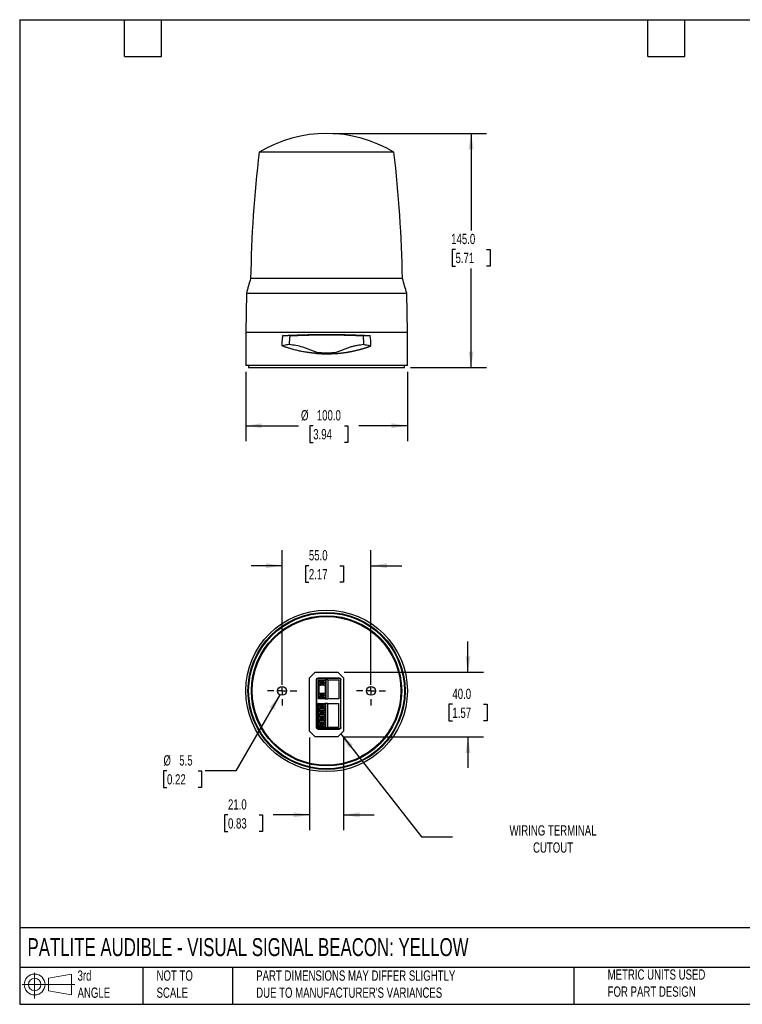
# Model space of a CAD drawing. Header units: millimetres. Extents: x 19 to 819, y 19 to 629.
# Tile 1 of 2: x 19 to 466, y 19 to 629. Entities that reach past the tile are written whole.
import ezdxf

# ---------------------------------------------------------------- set-up
doc = ezdxf.new("R2010")
doc.units = ezdxf.units.MM
doc.header["$LTSCALE"] = 3
doc.linetypes.add('SLD-Center', pattern=[19.05, 15.24, -1.27, 1.27, -1.27])
doc.linetypes.add('SLD-Solid', pattern=[0])
doc.layers.add('CENTER', color=40, linetype='SLD-Center')
doc.layers.add('SLD-DEFPOINTS', color=7, linetype='Continuous')
doc.layers.add('DIMENSIONS', color=140, linetype='SLD-Solid', lineweight=25)
doc.layers.add('TEXT', color=140, linetype='SLD-Solid', lineweight=25)
doc.styles.add('SLDTEXTSTYLE0', font='TXT', dxfattribs={"width": 0.7})
doc.dimstyles.new('SLDDIMSTYLE0', dxfattribs={"dimtxt": 6.474023, "dimasz": 9.906, "dimexe": 0, "dimexo": 0.0625, "dimgap": 1.618506, "dimtad": 0, "dimtih": 1, "dimtoh": 1, "dimrnd": 1e-09, "dimzin": 4, "dimdsep": 46, "dimtxsty": 'SLDTEXTSTYLE0', "dimsah": 1, "dimcen": 0.09, "dimadec": 0, "dimazin": 1, "dimtfac": 1, "dimtofl": 0, "dimtmove": 0, "dimatfit": 3, "dimfxl": 0, "dimfrac": 2, "dimtolj": 1, "dimtzin": 12, "dimarcsym": 0})
doc.dimstyles.new('SLDDIMSTYLE1', dxfattribs={"dimtxt": 6.474023, "dimasz": 9.906, "dimexe": 0, "dimexo": 0.0625, "dimgap": 1.618506, "dimtad": 0, "dimtih": 1, "dimtoh": 1, "dimrnd": 1e-09, "dimzin": 4, "dimdsep": 46, "dimtxsty": 'SLDTEXTSTYLE0', "dimsah": 1, "dimcen": 0.09, "dimadec": 0, "dimazin": 1, "dimtfac": 1, "dimtmove": 0, "dimatfit": 0, "dimfxl": 0, "dimfrac": 2, "dimtolj": 1, "dimtzin": 12, "dimarcsym": 0})
doc.dimstyles.new('SLDDIMSTYLE2', dxfattribs={"dimtxt": 6.474023, "dimasz": 9.906, "dimexe": 0, "dimexo": 0.0625, "dimgap": 1.618506, "dimtad": 0, "dimtih": 1, "dimtoh": 1, "dimrnd": 1e-09, "dimzin": 12, "dimdsep": 46, "dimtxsty": 'SLDTEXTSTYLE0', "dimsah": 1, "dimcen": 0, "dimadec": 0, "dimazin": 3, "dimtfac": 1, "dimtofl": 0, "dimtmove": 0, "dimatfit": 3, "dimfxl": 0, "dimfrac": 2, "dimtolj": 1, "dimtzin": 12, "dimarcsym": 0})
doc.dimstyles.new('SLDDIMSTYLE3', dxfattribs={"dimtxt": 0.18, "dimasz": 9.906, "dimexe": 0, "dimexo": 0.0625, "dimgap": 0, "dimtad": 0, "dimtih": 1, "dimtoh": 1, "dimdec": 0, "dimrnd": 1e-09, "dimzin": 0, "dimdsep": 46, "dimtxsty": 'Standard', "dimsah": 1, "dimcen": 0.09, "dimadec": 0, "dimazin": 0, "dimtfac": 9.906, "dimtdec": 0, "dimtofl": 0, "dimtmove": 0, "dimatfit": 3, "dimfxl": 0, "dimfrac": 2, "dimtolj": 1, "dimtzin": 0, "dimarcsym": 0})

# ---------------------------------------------------------------- blocks, each defined once
blk = doc.blocks.new('Block11')
at = {"color": 7, "linetype": 'SLD-Solid', "lineweight": 18}
for p, q in [((7.77, 15.93), (7.77, 0)), ((16.44, 12.5), (30.53, 15.1)), ((16.44, 4.79), (16.44, 12.5)), ((30.53, 15.1), (30.53, 2.19)), ((0, 8.65), (32.62, 8.65)), ((16.44, 4.79), (30.53, 2.19))]:
    blk.add_line(p, q, dxfattribs=at)
for radius in [6.45, 3.86]:
    blk.add_circle((7.77, 8.65), radius, dxfattribs=at)
blk = doc.blocks.new('Block12')
at = {"layer": 'SLD-DEFPOINTS'}
blk.add_blockref('Block11', (0, 0), dxfattribs=at)
blk = doc.blocks.new('_D')
at = {"layer": 'DIMENSIONS'}
for p, q in [((158.89, 410.66), (158.89, 367.74)), ((258.89, 410.66), (258.89, 367.74)), ((158.89, 377.26), (191.63, 377.26)), ((200.66, 377.26), (198.49, 377.26)), ((198.49, 377.26), (198.49, 366.97)), ((219.9, 377.26), (222.07, 377.26)), ((222.07, 377.26), (222.07, 366.97)), ((258.89, 377.26), (228.93, 377.26)), ((198.49, 366.97), (200.66, 366.97)), ((222.07, 366.97), (219.9, 366.97))]:
    blk.add_line(p, q, dxfattribs=at)
for points in [[(158.89, 377.26), (168.79, 375.74), (168.79, 378.79)], [(258.89, 377.26), (248.98, 378.79), (248.98, 375.74)]]:
    blk.add_solid(points, dxfattribs=at)
at = {"layer": 'DIMENSIONS', "char_height": 6.35, "attachment_point": 1, "style": 'SLDTEXTSTYLE0'}
for s, insert in [('%%c', (193.08, 386.9)), ('100.0', (202.86, 386.9)), ('3.94', (200.66, 375.16))]:
    blk.add_mtext(s, dxfattribs=dict(at, insert=insert))
blk = doc.blocks.new('_D_1')
at = {"layer": 'DIMENSIONS'}
for p, q in [((212.7, 558.27), (307.85, 558.27)), ((298.32, 558.27), (298.32, 498.17)), ((288.7, 486.43), (286.53, 486.43)), ((286.53, 486.43), (286.53, 476.14)), ((307.94, 486.43), (310.12, 486.43)), ((310.12, 486.43), (310.12, 476.14)), ((286.53, 476.14), (288.7, 476.14)), ((310.12, 476.14), (307.94, 476.14)), ((298.32, 413.27), (298.32, 474.69)), ((260.9, 413.27), (307.85, 413.27))]:
    blk.add_line(p, q, dxfattribs=at)
for points in [[(298.32, 558.27), (296.8, 548.36), (299.85, 548.36)], [(298.32, 413.27), (299.85, 423.17), (296.8, 423.17)]]:
    blk.add_solid(points, dxfattribs=at)
at = {"layer": 'DIMENSIONS', "char_height": 6.35, "attachment_point": 1, "style": 'SLDTEXTSTYLE0'}
for s, insert in [('145.0', (286.01, 496.07)), ('5.71', (288.7, 484.33))]:
    blk.add_mtext(s, dxfattribs=dict(at, insert=insert))
blk = doc.blocks.new('_D_2')
at = {"layer": 'DIMENSIONS'}
for p, q in [((181.39, 216.91), (181.39, 300.13)), ((236.39, 216.91), (236.39, 300.13)), ((181.39, 290.6), (162.34, 290.6)), ((197.96, 290.6), (195.79, 290.6)), ((195.79, 290.6), (195.79, 280.31)), ((217.2, 290.6), (219.37, 290.6)), ((219.37, 290.6), (219.37, 280.31)), ((236.39, 290.6), (255.44, 290.6)), ((195.79, 280.31), (197.96, 280.31)), ((219.37, 280.31), (217.2, 280.31))]:
    blk.add_line(p, q, dxfattribs=at)
for points in [[(181.39, 290.6), (171.48, 292.12), (171.48, 289.08)], [(236.39, 290.6), (246.29, 289.08), (246.29, 292.12)]]:
    blk.add_solid(points, dxfattribs=at)
at = {"layer": 'DIMENSIONS', "char_height": 6.35, "attachment_point": 1, "style": 'SLDTEXTSTYLE0'}
for s, insert in [('55.0', (197.96, 300.24)), ('2.17', (197.96, 288.5))]:
    blk.add_mtext(s, dxfattribs=dict(at, insert=insert))
blk = doc.blocks.new('_D_3')
at = {"layer": 'DIMENSIONS'}
for p, q in [((180.01, 210.71), (152.82, 163.61)), ((110.18, 163.61), (108.01, 163.61)), ((108.01, 163.61), (108.01, 153.32)), ((129.42, 163.61), (131.59, 163.61)), ((131.59, 163.61), (131.59, 153.32)), ((152.82, 163.61), (133.77, 163.61)), ((108.01, 153.32), (110.18, 153.32)), ((131.59, 153.32), (129.42, 153.32))]:
    blk.add_line(p, q, dxfattribs=at)
blk.add_solid([(180.01, 210.71), (173.74, 202.9), (176.38, 201.37)], dxfattribs=at)
at = {"layer": 'DIMENSIONS', "char_height": 6.35, "attachment_point": 1, "style": 'SLDTEXTSTYLE0'}
for s, insert in [('%%c', (107.99, 173.24)), ('5.5', (117.76, 173.24)), ('0.22', (110.18, 161.5))]:
    blk.add_mtext(s, dxfattribs=dict(at, insert=insert))
blk = doc.blocks.new('_D_4')
at = {"layer": 'DIMENSIONS'}
for p, q in [((296.38, 224.6), (296.38, 243.65)), ((219.7, 224.6), (305.9, 224.6)), ((286.76, 204.81), (284.59, 204.81)), ((284.59, 204.81), (284.59, 194.52)), ((306, 204.81), (308.17, 204.81)), ((308.17, 204.81), (308.17, 194.52)), ((284.59, 194.52), (286.76, 194.52)), ((308.17, 194.52), (306, 194.52)), ((219.7, 184.6), (305.9, 184.6)), ((296.38, 184.6), (296.38, 165.55))]:
    blk.add_line(p, q, dxfattribs=at)
for points in [[(296.38, 224.6), (297.9, 234.5), (294.86, 234.5)], [(296.38, 184.6), (294.86, 174.69), (297.9, 174.69)]]:
    blk.add_solid(points, dxfattribs=at)
at = {"layer": 'DIMENSIONS', "char_height": 6.35, "attachment_point": 1, "style": 'SLDTEXTSTYLE0'}
for s, insert in [('40.0', (286.76, 214.45)), ('1.57', (286.76, 202.71))]:
    blk.add_mtext(s, dxfattribs=dict(at, insert=insert))
blk = doc.blocks.new('_D_5')
at = {"layer": 'DIMENSIONS'}
for p, q in [((198.39, 184.29), (198.39, 126.81)), ((219.39, 184.29), (219.39, 126.81)), ((147.92, 136.33), (145.75, 136.33)), ((145.75, 136.33), (145.75, 126.04)), ((167.16, 136.33), (169.33, 136.33)), ((169.33, 136.33), (169.33, 126.04)), ((198.39, 136.33), (175.93, 136.33)), ((219.39, 136.33), (238.44, 136.33)), ((145.75, 126.04), (147.92, 126.04)), ((169.33, 126.04), (167.16, 126.04))]:
    blk.add_line(p, q, dxfattribs=at)
for points in [[(198.39, 136.33), (188.48, 137.85), (188.48, 134.81)], [(219.39, 136.33), (229.29, 134.81), (229.29, 137.85)]]:
    blk.add_solid(points, dxfattribs=at)
at = {"layer": 'DIMENSIONS', "char_height": 6.35, "attachment_point": 1, "style": 'SLDTEXTSTYLE0'}
for s, insert in [('21.0', (147.92, 145.97)), ('0.83', (147.92, 134.23))]:
    blk.add_mtext(s, dxfattribs=dict(at, insert=insert))
blk = doc.blocks.new('SW_CENTERMARKSYMBOL_0')
at = {"layer": 'CENTER', "color": 0}
for p, q in [((0, 5.08), (0, 9.04)), ((-5.08, 0), (-9.04, 0)), ((0, 0), (-2.54, 0)), ((0, 0), (0, 2.54)), ((0, 0), (0, -2.54)), ((0, 0), (2.54, 0)), ((5.08, 0), (9.04, 0)), ((0, -5.08), (0, -9.04))]:
    blk.add_line(p, q, dxfattribs=at)
blk = doc.blocks.new('SW_CENTERMARKSYMBOL_1')
at = {"layer": 'CENTER', "color": 0}
for p, q in [((0, 5.08), (0, 9.04)), ((-5.08, 0), (-9.04, 0)), ((0, 0), (-2.54, 0)), ((0, 0), (0, 2.54)), ((0, 0), (0, -2.54)), ((0, 0), (2.54, 0)), ((5.08, 0), (9.04, 0)), ((0, -5.08), (0, -9.04))]:
    blk.add_line(p, q, dxfattribs=at)

msp = doc.modelspace()

# ---------------------------------------------------------------- linework, layer by layer
for p, q in [((250.571, 546.549), (167.207, 546.549)), ((255.844, 468.407), (161.933, 468.407)), ((159.308, 459.265), (158.889, 435.265)), ((159.308, 459.265), (258.47, 459.265)), ((258.889, 435.265), (258.47, 459.265)), ((158.889, 435.265), (158.889, 414.465)), ((158.889, 435.265), (258.889, 435.265)), ((186.205, 433.022), (181.889, 433.065)), ((231.573, 433.022), (235.889, 433.065)), ((258.889, 414.465), (258.889, 435.265)), ((202.907, 422.006), (202.904, 421.991)), ((258.889, 414.465), (158.889, 414.465)), ((160.689, 414.465), (160.689, 413.265)), ((160.689, 413.265), (208.889, 413.265)), ((208.889, 413.265), (257.089, 413.265)), ((257.089, 413.265), (257.089, 414.465)), ((198.389, 221.095), (201.889, 224.595)), ((198.389, 188.095), (198.389, 221.095)), ((201.889, 224.595), (215.889, 224.595)), ((202.636, 220.048), (202.636, 190.442)), ((202.769, 219.916), (202.636, 220.048)), ((202.769, 190.575), (202.769, 219.916)), ((216.742, 221.048), (203.636, 221.048)), ((203.636, 221.048), (203.768, 220.915)), ((203.768, 220.915), (216.609, 220.915)), ((203.839, 208.185), (203.839, 220.005)), ((204.152, 220.005), (203.839, 220.005)), ((204.152, 220.005), (204.152, 219.022)), ((204.387, 220.005), (204.387, 219.336)), ((204.387, 220.005), (208.073, 220.005)), ((208.073, 220.005), (208.073, 219.245)), ((208.497, 220.005), (208.073, 220.005)), ((208.497, 220.005), (208.497, 208.185)), ((209.72, 220.005), (208.497, 220.005)), ((209.72, 220.005), (209.72, 208.185)), ((209.72, 220.005), (216.539, 220.005)), ((215.889, 224.595), (219.389, 221.095)), ((216.539, 220.005), (216.539, 208.185)), ((216.609, 220.915), (216.742, 221.048)), ((217.741, 220.048), (217.608, 219.916)), ((217.608, 219.916), (217.608, 190.575)), ((217.741, 190.442), (217.741, 220.048)), ((219.389, 221.095), (219.389, 188.095)), ((204.152, 211.402), (204.152, 216.789)), ((204.806, 218.905), (204.176, 218.905)), ((204.176, 216.905), (204.806, 216.905)), ((204.184, 216.905), (204.184, 218.905)), ((204.387, 211.716), (204.387, 216.475)), ((204.806, 219.245), (204.806, 218.405)), ((204.806, 219.245), (207.012, 219.245)), ((205.231, 218.187), (204.806, 218.405)), ((204.806, 218.405), (207.012, 218.405)), ((205.231, 217.624), (204.806, 217.405)), ((204.806, 217.405), (204.806, 216.565)), ((207.012, 217.405), (204.806, 217.405)), ((207.012, 216.565), (204.806, 216.565)), ((205.231, 218.187), (207.437, 218.187)), ((205.231, 218.187), (205.231, 217.624)), ((205.231, 217.624), (207.437, 217.624)), ((207.012, 218.405), (207.012, 219.245)), ((208.073, 219.245), (207.012, 219.245)), ((207.012, 218.405), (207.437, 218.187)), ((207.012, 217.405), (207.437, 217.624)), ((207.012, 216.565), (207.012, 217.405)), ((207.012, 216.565), (208.073, 216.565)), ((207.437, 217.624), (207.437, 218.187)), ((208.073, 219.245), (208.073, 216.565)), ((208.073, 216.565), (208.073, 211.625)), ((204.152, 208.185), (203.839, 208.185)), ((204.152, 208.185), (204.152, 209.169)), ((204.387, 208.185), (204.152, 208.185)), ((204.806, 211.285), (204.176, 211.285)), ((204.176, 209.285), (204.806, 209.285)), ((204.184, 209.285), (204.184, 211.285)), ((204.387, 208.855), (204.387, 208.185)), ((208.073, 208.185), (204.387, 208.185)), ((204.806, 211.625), (204.806, 210.785)), ((204.806, 211.625), (207.012, 211.625)), ((204.806, 210.785), (207.012, 210.785)), ((204.806, 210.785), (205.231, 210.567)), ((204.806, 209.785), (205.231, 210.004)), ((204.806, 209.785), (204.806, 208.945)), ((207.012, 209.785), (204.806, 209.785)), ((207.012, 208.945), (204.806, 208.945)), ((207.437, 210.567), (205.231, 210.567)), ((205.231, 210.567), (205.231, 210.004)), ((207.437, 210.004), (205.231, 210.004)), ((207.012, 210.785), (207.012, 211.625)), ((207.012, 211.625), (208.073, 211.625)), ((207.437, 210.567), (207.012, 210.785)), ((207.437, 210.004), (207.012, 209.785)), ((207.012, 208.945), (207.012, 209.785)), ((207.012, 208.945), (208.073, 208.945)), ((207.437, 210.004), (207.437, 210.567)), ((208.073, 211.625), (208.073, 208.945)), ((208.073, 208.945), (208.073, 208.185)), ((208.073, 208.185), (208.497, 208.185)), ((208.497, 208.185), (209.72, 208.185)), ((216.539, 208.185), (209.72, 208.185)), ((203.539, 190.485), (203.539, 205.185)), ((203.852, 205.185), (203.539, 205.185)), ((203.852, 205.185), (203.852, 204.202)), ((203.852, 200.702), (203.852, 201.969)), ((204.506, 204.085), (203.876, 204.085)), ((203.876, 202.085), (204.506, 202.085)), ((203.884, 202.085), (203.884, 204.085)), ((204.087, 205.185), (204.087, 204.516)), ((204.087, 205.185), (207.773, 205.185)), ((204.087, 201.655), (204.087, 201.016)), ((204.506, 204.425), (204.506, 203.585)), ((204.506, 204.425), (206.712, 204.425)), ((204.506, 203.585), (206.712, 203.585)), ((204.931, 203.367), (204.506, 203.585)), ((204.931, 202.804), (204.506, 202.585)), ((204.506, 202.585), (204.506, 201.745)), ((204.506, 202.585), (206.712, 202.585)), ((206.712, 201.745), (204.506, 201.745)), ((204.931, 203.367), (207.137, 203.367)), ((204.931, 203.367), (204.931, 202.804)), ((204.931, 202.804), (207.137, 202.804)), ((206.712, 203.585), (206.712, 204.425)), ((207.773, 204.425), (206.712, 204.425)), ((206.712, 203.585), (207.137, 203.367)), ((206.712, 202.585), (207.137, 202.804)), ((206.712, 201.745), (206.712, 202.585)), ((207.773, 201.745), (206.712, 201.745)), ((207.137, 202.804), (207.137, 203.367)), ((207.773, 205.185), (207.773, 204.425)), ((208.197, 205.185), (207.773, 205.185)), ((207.773, 204.425), (207.773, 201.745)), ((207.773, 200.925), (207.773, 201.745)), ((208.197, 205.185), (208.197, 190.485)), ((209.42, 205.185), (208.197, 205.185)), ((209.42, 205.185), (209.42, 190.485)), ((209.42, 205.185), (216.239, 205.185)), ((216.239, 205.185), (216.239, 190.485)), ((203.852, 198.47), (203.852, 197.201)), ((204.506, 200.585), (203.876, 200.585)), ((203.876, 198.585), (204.506, 198.585)), ((204.506, 197.085), (203.876, 197.085)), ((203.876, 195.085), (204.506, 195.085)), ((203.884, 198.585), (203.884, 200.585)), ((203.884, 195.085), (203.884, 197.085)), ((204.087, 198.155), (204.087, 197.516)), ((204.506, 200.925), (204.506, 200.085)), ((204.506, 200.925), (206.712, 200.925)), ((204.506, 200.085), (204.931, 199.867)), ((204.506, 200.085), (206.712, 200.085)), ((204.931, 199.304), (204.506, 199.085)), ((204.506, 199.085), (204.506, 198.245)), ((206.712, 199.085), (204.506, 199.085)), ((206.712, 198.245), (204.506, 198.245)), ((204.506, 197.425), (204.506, 196.585)), ((204.506, 197.425), (206.712, 197.425)), ((204.506, 196.585), (204.931, 196.367)), ((204.506, 196.585), (206.712, 196.585)), ((204.931, 195.804), (204.506, 195.585)), ((204.506, 195.585), (204.506, 194.745)), ((206.712, 195.585), (204.506, 195.585)), ((204.931, 199.867), (207.137, 199.867)), ((204.931, 199.867), (204.931, 199.304)), ((207.137, 199.304), (204.931, 199.304)), ((204.931, 196.367), (207.137, 196.367)), ((204.931, 196.367), (204.931, 195.804)), ((207.137, 195.804), (204.931, 195.804)), ((206.712, 200.085), (206.712, 200.925)), ((206.712, 200.925), (207.773, 200.925)), ((207.137, 199.867), (206.712, 200.085)), ((206.712, 199.085), (207.137, 199.304)), ((206.712, 198.245), (206.712, 199.085)), ((207.773, 198.245), (206.712, 198.245)), ((206.712, 196.585), (206.712, 197.425)), ((206.712, 197.425), (207.773, 197.425)), ((207.137, 196.367), (206.712, 196.585)), ((206.712, 195.585), (207.137, 195.804)), ((206.712, 194.745), (206.712, 195.585)), ((207.137, 199.304), (207.137, 199.867)), ((207.137, 195.804), (207.137, 196.367)), ((207.773, 200.925), (207.773, 198.245)), ((207.773, 197.425), (207.773, 198.245)), ((207.773, 197.425), (207.773, 194.745)), ((202.636, 190.442), (202.769, 190.575)), ((203.852, 190.485), (203.539, 190.485)), ((203.768, 189.576), (203.636, 189.443)), ((203.636, 189.443), (216.742, 189.443)), ((216.609, 189.576), (203.768, 189.576)), ((203.852, 194.97), (203.852, 193.701)), ((203.852, 191.47), (203.852, 190.485)), ((204.506, 193.585), (203.876, 193.585)), ((203.876, 191.585), (204.506, 191.585)), ((203.884, 191.585), (203.884, 193.585)), ((204.087, 194.655), (204.087, 194.016)), ((204.087, 191.155), (204.087, 190.485)), ((207.773, 190.485), (204.087, 190.485)), ((206.712, 194.745), (204.506, 194.745)), ((204.506, 193.925), (204.506, 193.085)), ((204.506, 193.925), (206.712, 193.925)), ((204.506, 193.085), (204.931, 192.867)), ((206.712, 193.085), (204.506, 193.085)), ((204.506, 192.085), (204.931, 192.304)), ((204.506, 192.085), (204.506, 191.245)), ((206.712, 192.085), (204.506, 192.085)), ((206.712, 191.245), (204.506, 191.245)), ((207.137, 192.867), (204.931, 192.867)), ((204.931, 192.867), (204.931, 192.304)), ((207.137, 192.304), (204.931, 192.304)), ((207.773, 194.745), (206.712, 194.745)), ((206.712, 193.085), (206.712, 193.925)), ((206.712, 193.925), (207.773, 193.925)), ((207.137, 192.867), (206.712, 193.085)), ((207.137, 192.304), (206.712, 192.085)), ((206.712, 191.245), (206.712, 192.085)), ((206.712, 191.245), (207.773, 191.245)), ((207.137, 192.304), (207.137, 192.867)), ((207.773, 193.925), (207.773, 194.745)), ((207.773, 193.925), (207.773, 191.245)), ((207.773, 191.245), (207.773, 190.485)), ((207.773, 190.485), (208.197, 190.485)), ((208.197, 190.485), (209.42, 190.485)), ((216.239, 190.485), (209.42, 190.485)), ((216.742, 189.443), (216.609, 189.576)), ((217.608, 190.575), (217.741, 190.442)), ((201.889, 184.595), (198.389, 188.095)), ((215.889, 184.595), (201.889, 184.595)), ((219.389, 188.095), (215.889, 184.595))]:
    msp.add_line(p, q)
at = {"flags": 128}
for points in [[(182.409, 426.879), (181.838, 426.759), (181.389, 426.665)], [(184.349, 427.285), (183.262, 427.058), (182.409, 426.879)], [(185.814, 427.592), (184.994, 427.42), (184.349, 427.285)], [(231.963, 427.592), (232.858, 427.405), (233.562, 427.258)], [(233.562, 427.258), (234.552, 427.05), (235.331, 426.887)], [(235.331, 426.887), (235.923, 426.763), (236.389, 426.665)], [(202.994, 422.397), (202.951, 422.201), (202.907, 422.006)], [(203.054, 422.662), (203.024, 422.53), (202.994, 422.397)], [(214.771, 422.45), (214.748, 422.556), (214.724, 422.662)], [(214.799, 422.328), (214.785, 422.389), (214.771, 422.45)], [(214.874, 421.99), (214.836, 422.159), (214.799, 422.328)]]:
    msp.add_lwpolyline(points, dxfattribs=at)
for centre, radius in [((208.889, 213.095), 50), ((208.889, 213.095), 48.617), ((208.889, 213.095), 48.6), ((208.889, 213.095), 48.2), ((208.889, 213.095), 46.5), ((208.889, 213.095), 46), ((181.389, 213.095), 2.75), ((236.389, 213.095), 2.75)]:
    msp.add_circle(centre, radius)
for centre, radius, start, end in [((208.889, 478.265), 80, 58.599006, 121.400994), ((921.838, 456.371), 760, 173.185513, 179.092549), ((-504.06, 456.371), 760, 0.907451, 6.814487), ((352.796, 408.646), 200, 162.613987, 165.339068), ((64.982, 408.646), 200, 14.660932, 17.386013)]:
    msp.add_arc(centre, radius, start, end)
for points, knots in [([(181.389, 426.665), (181.39, 426.86), (181.391, 427.248), (181.404, 427.831), (181.424, 428.414), (181.453, 428.996), (181.49, 429.578), (181.536, 430.16), (181.589, 430.742), (181.651, 431.323), (181.722, 431.904), (181.8, 432.485), (181.859, 432.872), (181.889, 433.065)], [0, 0, 0, 0, 0.0905782, 0.1811451, 0.2717267, 0.3623487, 0.4530372, 0.5438178, 0.6347163, 0.7257584, 0.8169694, 0.9083749, 1, 1, 1, 1]), ([(181.889, 433.065), (182.083, 433.075), (182.469, 433.095), (183.052, 433.124), (183.631, 433.153), (184.209, 433.18), (184.783, 433.207), (185.354, 433.233), (185.923, 433.259), (186.487, 433.283), (187.048, 433.307), (187.605, 433.33), (188.531, 433.368), (189.827, 433.417), (191.5, 433.476), (193.158, 433.529), (194.729, 433.574), (196.219, 433.612), (197.631, 433.644), (199.046, 433.673), (200.461, 433.697), (201.875, 433.718), (203.286, 433.735), (204.694, 433.749), (206.098, 433.758), (207.495, 433.764), (208.425, 433.765), (208.889, 433.765)], [0, 0, 0, 0, 0.0242337, 0.0481796, 0.0718376, 0.0952077, 0.1182901, 0.1410846, 0.1635914, 0.1858103, 0.2077414, 0.2293848, 0.2507404, 0.3150853, 0.3780561, 0.439653, 0.4998767, 0.5511655, 0.6021698, 0.6528898, 0.703326, 0.7534786, 0.803348, 0.8529345, 0.9022384, 0.9512601, 1, 1, 1, 1]), ([(186.196, 432.965), (186.171, 432.786), (186.12, 432.429), (186.053, 431.892), (185.995, 431.355), (185.944, 430.818), (185.902, 430.281), (185.868, 429.743), (185.842, 429.206), (185.824, 428.668), (185.814, 428.13), (185.814, 427.772), (185.814, 427.592)], [0, 0, 0, 0, 0.1007327, 0.2012216, 0.3014969, 0.4015888, 0.5015277, 0.6013441, 0.7010688, 0.8007324, 0.9003659, 1, 1, 1, 1]), ([(186.205, 433.022), (186.402, 433.031), (186.79, 433.049), (187.369, 433.075), (187.935, 433.099), (188.488, 433.122), (189.027, 433.145), (189.553, 433.166), (190.065, 433.185), (190.563, 433.204), (191.047, 433.222), (192.291, 433.267), (194.291, 433.332), (197.156, 433.409), (200.03, 433.47), (202.975, 433.514), (205.905, 433.541), (208.841, 433.55), (211.763, 433.541), (214.691, 433.516), (217.668, 433.471), (219.979, 433.423), (221.633, 433.381), (222.64, 433.354), (223.675, 433.324), (224.736, 433.291), (225.823, 433.255), (226.934, 433.215), (228.068, 433.172), (229.223, 433.126), (230.398, 433.076), (231.177, 433.04), (231.573, 433.022)], [0, 0, 0, 0, 0.0143573, 0.0282857, 0.0417932, 0.0548871, 0.0675739, 0.0798599, 0.0917506, 0.1032512, 0.1143663, 0.1251001, 0.1885483, 0.2492806, 0.314021, 0.3746555, 0.4375258, 0.4996154, 0.5598472, 0.6217858, 0.6850632, 0.7499902, 0.7713857, 0.7935442, 0.81648, 0.8402086, 0.8647466, 0.890111, 0.9163125, 0.9433576, 0.9712519, 1, 1, 1, 1]), ([(208.889, 433.765), (209.132, 433.765), (209.62, 433.765), (210.353, 433.763), (211.088, 433.761), (211.824, 433.757), (212.562, 433.752), (213.301, 433.746), (214.041, 433.74), (214.782, 433.732), (215.524, 433.723), (216.267, 433.713), (217.009, 433.702), (217.753, 433.69), (218.496, 433.677), (219.239, 433.662), (219.981, 433.647), (220.723, 433.631), (221.464, 433.614), (222.205, 433.595), (223.247, 433.568), (224.597, 433.529), (226.254, 433.476), (227.927, 433.418), (229.383, 433.362), (230.627, 433.312), (231.663, 433.267), (232.709, 433.221), (233.765, 433.171), (234.83, 433.12), (235.533, 433.083), (235.889, 433.065)], [0, 0, 0, 0, 0.0256201, 0.0513133, 0.0770799, 0.1029197, 0.128833, 0.1548196, 0.1808798, 0.2070134, 0.2332207, 0.2595015, 0.2858561, 0.3122843, 0.3387863, 0.3653622, 0.3920119, 0.4187355, 0.445533, 0.4724046, 0.4993502, 0.5595186, 0.6210807, 0.6840371, 0.748388, 0.7880078, 0.8285537, 0.8700258, 0.9124242, 0.9557489, 1, 1, 1, 1]), ([(231.963, 427.592), (231.963, 427.772), (231.964, 428.13), (231.953, 428.668), (231.936, 429.206), (231.91, 429.743), (231.876, 430.281), (231.833, 430.818), (231.783, 431.355), (231.724, 431.892), (231.658, 432.429), (231.607, 432.786), (231.581, 432.965)], [0, 0, 0, 0, 0.0996343, 0.1992679, 0.2989317, 0.3986564, 0.4984729, 0.5984117, 0.6985035, 0.7987787, 0.8992675, 1, 1, 1, 1]), ([(203.054, 422.662), (202.297, 422.908), (201.552, 423.173), (200.079, 423.731), (199.351, 424.022), (197.9, 424.601), (197.176, 424.89), (195.729, 425.421), (195.007, 425.662), (192.843, 426.297), (191.403, 426.599), (188.566, 427.127), (187.168, 427.357), (185.814, 427.592)], [0, 0, 0, 0, 0.125, 0.125, 0.25, 0.25, 0.375, 0.375, 0.5, 0.5, 0.75, 0.75, 1, 1, 1, 1]), ([(231.963, 427.592), (230.61, 427.357), (229.217, 427.128), (227.082, 426.731), (226.361, 426.588), (224.914, 426.263), (224.19, 426.079), (222.744, 425.654), (222.022, 425.412), (220.58, 424.881), (219.859, 424.593), (218.413, 424.016), (217.688, 423.726), (216.22, 423.171), (215.477, 422.907), (214.724, 422.662)], [0, 0, 0, 0, 0.25, 0.25, 0.375, 0.375, 0.5, 0.5, 0.625, 0.625, 0.75, 0.75, 0.875, 0.875, 1, 1, 1, 1]), ([(202.904, 421.991), (202.69, 422.007), (202.261, 422.04), (201.619, 422.097), (200.977, 422.158), (200.335, 422.225), (199.693, 422.297), (199.052, 422.374), (198.41, 422.457), (197.77, 422.544), (196.406, 422.743), (194.318, 423.093), (191.583, 423.652), (188.896, 424.3), (186.834, 424.873), (185.321, 425.331), (184.343, 425.641), (183.359, 425.967), (182.37, 426.308), (181.718, 426.545), (181.389, 426.665)], [0, 0, 0, 0, 0.0274584, 0.0549899, 0.082596, 0.1102786, 0.1380392, 0.1658796, 0.1938014, 0.2218062, 0.2498957, 0.3734376, 0.4998866, 0.622621, 0.7499212, 0.7978766, 0.8468588, 0.8968714, 0.9479174, 1, 1, 1, 1]), ([(203.054, 422.662), (203.266, 422.646), (203.691, 422.613), (204.331, 422.57), (204.974, 422.533), (205.62, 422.502), (206.269, 422.476), (206.921, 422.456), (207.574, 422.442), (208.231, 422.433), (209.064, 422.43), (210.071, 422.438), (211.247, 422.465), (212.415, 422.511), (213.574, 422.575), (214.341, 422.633), (214.724, 422.662)], [0, 0, 0, 0, 0.054944, 0.11002981, 0.16526188, 0.22064464, 0.27618248, 0.33187976, 0.38774079, 0.44376985, 0.49997118, 0.60106546, 0.70159009, 0.80157024, 0.90103154, 1, 1, 1, 1]), ([(215.073, 422.006), (215.196, 422.016), (215.441, 422.035), (215.686, 422.056), (215.809, 422.067)], [0, 0, 0, 0, 0.49999, 1, 1, 1, 1]), ([(215.809, 422.067), (216.029, 422.086), (216.468, 422.126), (217.126, 422.191), (217.782, 422.262), (218.437, 422.339), (219.091, 422.42), (219.744, 422.508), (220.395, 422.6), (221.045, 422.698), (221.477, 422.767), (221.693, 422.802)], [0, 0, 0, 0, 0.1104889, 0.2210681, 0.3317664, 0.4426121, 0.5536324, 0.6648539, 0.7763036, 0.8880095, 1, 1, 1, 1]), ([(221.693, 422.802), (221.852, 422.828), (222.172, 422.881), (222.49, 422.936), (222.649, 422.964)], [0, 0, 0, 0, 0.4995175, 1, 1, 1, 1]), ([(222.649, 422.964), (222.849, 422.999), (223.25, 423.07), (223.848, 423.183), (224.444, 423.299), (225.037, 423.419), (225.629, 423.544), (226.218, 423.673), (226.806, 423.807), (227.391, 423.944), (227.975, 424.086), (228.361, 424.183), (228.555, 424.232)], [0, 0, 0, 0, 0.0991258, 0.1983911, 0.2978164, 0.3974221, 0.4972286, 0.5972565, 0.6975267, 0.7980598, 0.898877, 1, 1, 1, 1]), ([(228.555, 424.232), (228.794, 424.294), (229.274, 424.418), (229.748, 424.547), (229.985, 424.611)], [0, 0, 0, 0, 0.4995684, 1, 1, 1, 1]), ([(229.985, 424.611), (230.185, 424.667), (230.586, 424.778), (231.182, 424.949), (231.774, 425.124), (232.363, 425.304), (232.949, 425.487), (233.531, 425.674), (234.11, 425.865), (234.685, 426.059), (235.257, 426.258), (235.826, 426.459), (236.201, 426.597), (236.389, 426.665)], [0, 0, 0, 0, 0.08973302, 0.17963952, 0.26973972, 0.36005397, 0.4506029, 0.54140745, 0.63248875, 0.72386784, 0.81556554, 0.9076025, 1, 1, 1, 1]), ([(202.636, 220.048), (202.636, 220.166), (202.658, 220.293), (202.755, 220.539), (202.831, 220.658), (203.027, 220.853), (203.145, 220.929), (203.391, 221.026), (203.518, 221.048), (203.636, 221.048)], [0, 0, 0, 0, 0.25, 0.25, 0.5, 0.5, 0.75, 0.75, 1, 1, 1, 1]), ([(202.769, 219.916), (202.769, 220.034), (202.791, 220.161), (202.888, 220.407), (202.964, 220.525), (203.159, 220.72), (203.277, 220.796), (203.524, 220.894), (203.651, 220.915), (203.768, 220.915)], [0, 0, 0, 0, 0.25, 0.25, 0.5, 0.5, 0.75, 0.75, 1, 1, 1, 1]), ([(204.152, 220.005), (204.152, 220.005), (204.172, 220.005), (204.254, 220.005), (204.314, 220.005), (204.387, 220.005)], [0, 0, 0, 0, 0.5, 0.5, 1, 1, 1, 1]), ([(216.609, 220.915), (216.727, 220.915), (216.854, 220.894), (217.1, 220.796), (217.218, 220.72), (217.413, 220.525), (217.49, 220.407), (217.587, 220.161), (217.608, 220.034), (217.608, 219.916)], [0, 0, 0, 0, 0.25, 0.25, 0.5, 0.5, 0.75, 0.75, 1, 1, 1, 1]), ([(216.742, 221.048), (216.86, 221.048), (216.987, 221.026), (217.233, 220.929), (217.351, 220.853), (217.546, 220.658), (217.622, 220.539), (217.72, 220.293), (217.741, 220.166), (217.741, 220.048)], [0, 0, 0, 0, 0.25, 0.25, 0.5, 0.5, 0.75, 0.75, 1, 1, 1, 1]), ([(204.152, 219.022), (204.153, 219.037), (204.154, 219.067), (204.165, 219.113), (204.183, 219.157), (204.217, 219.214), (204.277, 219.279), (204.351, 219.317), (204.387, 219.336)], [0, 0, 0, 0, 0.1242018, 0.249784, 0.3742858, 0.499299, 0.7631649, 1, 1, 1, 1]), ([(204.176, 218.905), (204.171, 218.92), (204.156, 218.958), (204.154, 218.997), (204.152, 219.022)], [0, 0, 0, 0, 0.3872197, 1, 1, 1, 1]), ([(204.152, 216.789), (204.154, 216.813), (204.156, 216.853), (204.171, 216.891), (204.176, 216.905)], [0, 0, 0, 0, 0.61303263, 1, 1, 1, 1]), ([(204.387, 216.475), (204.369, 216.484), (204.333, 216.501), (204.286, 216.532), (204.243, 216.569), (204.21, 216.609), (204.184, 216.652), (204.166, 216.696), (204.154, 216.743), (204.153, 216.774), (204.152, 216.789)], [0, 0, 0, 0, 0.1144074, 0.2356401, 0.363569, 0.4979419, 0.6138045, 0.7488153, 0.8748593, 1, 1, 1, 1]), ([(204.387, 219.336), (204.505, 219.369), (204.74, 219.436), (205.021, 219.371), (205.156, 219.268), (205.185, 219.245)], [0, 0, 0, 0, 0.4399201, 0.8779925, 1, 1, 1, 1]), ([(205.176, 216.565), (205.101, 216.517), (204.853, 216.356), (204.579, 216.426), (204.387, 216.475)], [0, 0, 0, 0, 0.3012052, 1, 1, 1, 1]), ([(204.152, 211.402), (204.153, 211.417), (204.154, 211.447), (204.165, 211.493), (204.183, 211.537), (204.217, 211.594), (204.277, 211.659), (204.351, 211.697), (204.387, 211.716)], [0, 0, 0, 0, 0.12418028, 0.24978399, 0.37428716, 0.49929901, 0.76316495, 1, 1, 1, 1]), ([(204.176, 211.285), (204.171, 211.3), (204.156, 211.338), (204.154, 211.377), (204.152, 211.402)], [0, 0, 0, 0, 0.38696707, 1, 1, 1, 1]), ([(204.152, 209.169), (204.154, 209.193), (204.156, 209.233), (204.171, 209.271), (204.176, 209.285)], [0, 0, 0, 0, 0.6127802, 1, 1, 1, 1]), ([(204.387, 208.855), (204.369, 208.864), (204.333, 208.881), (204.286, 208.912), (204.243, 208.949), (204.21, 208.989), (204.184, 209.032), (204.166, 209.076), (204.154, 209.123), (204.153, 209.154), (204.152, 209.169)], [0, 0, 0, 0, 0.1144074, 0.2356401, 0.363569, 0.4979419, 0.6138045, 0.7488153, 0.8749262, 1, 1, 1, 1]), ([(204.387, 211.716), (204.505, 211.749), (204.741, 211.816), (205.022, 211.751), (205.156, 211.648), (205.185, 211.625)], [0, 0, 0, 0, 0.4403551, 0.8784911, 1, 1, 1, 1]), ([(205.176, 208.945), (205.101, 208.897), (204.853, 208.736), (204.578, 208.806), (204.387, 208.855)], [0, 0, 0, 0, 0.3017984, 1, 1, 1, 1]), ([(203.852, 205.185), (203.852, 205.185), (203.872, 205.185), (203.954, 205.185), (204.014, 205.185), (204.087, 205.185)], [0, 0, 0, 0, 0.5, 0.5, 1, 1, 1, 1]), ([(203.852, 204.202), (203.853, 204.217), (203.854, 204.247), (203.865, 204.293), (203.883, 204.337), (203.917, 204.394), (203.977, 204.459), (204.051, 204.497), (204.087, 204.516)], [0, 0, 0, 0, 0.12420181, 0.24978399, 0.37428576, 0.49929901, 0.76316495, 1, 1, 1, 1]), ([(203.876, 204.085), (203.871, 204.1), (203.856, 204.138), (203.854, 204.177), (203.852, 204.202)], [0, 0, 0, 0, 0.3872197, 1, 1, 1, 1]), ([(203.852, 201.969), (203.854, 201.993), (203.856, 202.033), (203.871, 202.071), (203.876, 202.085)], [0, 0, 0, 0, 0.6130326, 1, 1, 1, 1]), ([(204.087, 201.655), (204.069, 201.664), (204.033, 201.681), (203.986, 201.712), (203.943, 201.749), (203.91, 201.789), (203.884, 201.832), (203.866, 201.876), (203.854, 201.923), (203.853, 201.954), (203.852, 201.969)], [0, 0, 0, 0, 0.1144074, 0.2356401, 0.363569, 0.4979419, 0.6138045, 0.7488153, 0.8748997, 1, 1, 1, 1]), ([(204.087, 204.516), (204.205, 204.549), (204.44, 204.616), (204.721, 204.551), (204.856, 204.448), (204.885, 204.425)], [0, 0, 0, 0, 0.43992013, 0.87799254, 1, 1, 1, 1]), ([(204.876, 201.745), (204.801, 201.697), (204.553, 201.536), (204.279, 201.606), (204.087, 201.655)], [0, 0, 0, 0, 0.3012052, 1, 1, 1, 1]), ([(203.852, 200.702), (203.853, 200.717), (203.854, 200.747), (203.865, 200.793), (203.883, 200.837), (203.917, 200.894), (203.977, 200.959), (204.051, 200.997), (204.087, 201.016)], [0, 0, 0, 0, 0.1241933, 0.249784, 0.3742863, 0.499299, 0.7631649, 1, 1, 1, 1]), ([(203.876, 200.585), (203.871, 200.6), (203.856, 200.638), (203.854, 200.677), (203.852, 200.702)], [0, 0, 0, 0, 0.3869672, 1, 1, 1, 1]), ([(204.087, 198.155), (204.07, 198.163), (204.037, 198.179), (203.993, 198.207), (203.949, 198.243), (203.908, 198.289), (203.865, 198.364), (203.848, 198.45), (203.856, 198.531), (203.87, 198.569), (203.876, 198.585)], [0, 0, 0, 0, 0.0797201, 0.1632604, 0.2505704, 0.369333, 0.5002259, 0.7503513, 0.8942209, 1, 1, 1, 1]), ([(203.876, 197.085), (203.872, 197.096), (203.863, 197.118), (203.854, 197.158), (203.849, 197.228), (203.865, 197.307), (203.908, 197.381), (203.954, 197.433), (204.012, 197.479), (204.062, 197.504), (204.087, 197.516)], [0, 0, 0, 0, 0.0662808, 0.1493594, 0.2494094, 0.4991607, 0.6305191, 0.7479906, 0.8777166, 1, 1, 1, 1]), ([(204.087, 194.655), (204.07, 194.663), (204.037, 194.679), (203.993, 194.707), (203.949, 194.743), (203.908, 194.789), (203.865, 194.864), (203.848, 194.95), (203.856, 195.031), (203.87, 195.069), (203.876, 195.085)], [0, 0, 0, 0, 0.0797206, 0.1632608, 0.2505704, 0.3693405, 0.500226, 0.7503514, 0.8942848, 1, 1, 1, 1]), ([(204.087, 201.016), (204.205, 201.049), (204.441, 201.116), (204.722, 201.051), (204.856, 200.948), (204.885, 200.925)], [0, 0, 0, 0, 0.4403551, 0.8784911, 1, 1, 1, 1]), ([(204.876, 198.245), (204.801, 198.197), (204.553, 198.036), (204.279, 198.106), (204.087, 198.155)], [0, 0, 0, 0, 0.3012052, 1, 1, 1, 1]), ([(204.087, 197.516), (204.205, 197.549), (204.441, 197.616), (204.722, 197.551), (204.856, 197.448), (204.885, 197.425)], [0, 0, 0, 0, 0.4403551, 0.8784911, 1, 1, 1, 1]), ([(203.636, 189.443), (203.518, 189.443), (203.391, 189.464), (203.145, 189.562), (203.027, 189.638), (202.831, 189.833), (202.755, 189.951), (202.658, 190.197), (202.636, 190.325), (202.636, 190.442)], [0, 0, 0, 0, 0.25, 0.25, 0.5, 0.5, 0.75, 0.75, 1, 1, 1, 1]), ([(203.768, 189.576), (203.651, 189.576), (203.524, 189.597), (203.277, 189.695), (203.159, 189.771), (202.964, 189.966), (202.888, 190.084), (202.791, 190.33), (202.769, 190.457), (202.769, 190.575)], [0, 0, 0, 0, 0.25, 0.25, 0.5, 0.5, 0.75, 0.75, 1, 1, 1, 1]), ([(204.087, 190.485), (204.027, 190.485), (203.905, 190.485), (203.842, 190.485), (203.855, 190.485), (203.857, 190.485)], [0, 0, 0, 0, 0.4586918, 0.9426878, 1, 1, 1, 1]), ([(203.876, 193.585), (203.872, 193.596), (203.863, 193.618), (203.854, 193.658), (203.849, 193.728), (203.865, 193.807), (203.908, 193.881), (203.954, 193.933), (204.012, 193.979), (204.062, 194.004), (204.087, 194.016)], [0, 0, 0, 0, 0.0662236, 0.1493037, 0.2494094, 0.4991607, 0.6305096, 0.7479906, 0.8777168, 1, 1, 1, 1]), ([(204.087, 191.155), (204.07, 191.163), (204.037, 191.179), (203.993, 191.207), (203.949, 191.243), (203.908, 191.289), (203.865, 191.364), (203.848, 191.45), (203.856, 191.531), (203.87, 191.569), (203.876, 191.585)], [0, 0, 0, 0, 0.0797197, 0.16326, 0.2505704, 0.3693254, 0.5002259, 0.7503513, 0.8941575, 1, 1, 1, 1]), ([(204.876, 194.745), (204.801, 194.697), (204.553, 194.536), (204.279, 194.606), (204.087, 194.655)], [0, 0, 0, 0, 0.3012052, 1, 1, 1, 1]), ([(204.087, 194.016), (204.205, 194.049), (204.441, 194.116), (204.722, 194.051), (204.856, 193.948), (204.885, 193.925)], [0, 0, 0, 0, 0.4403551, 0.8784911, 1, 1, 1, 1]), ([(204.876, 191.245), (204.801, 191.197), (204.553, 191.036), (204.278, 191.106), (204.087, 191.155)], [0, 0, 0, 0, 0.3017984, 1, 1, 1, 1]), ([(217.608, 190.575), (217.608, 190.457), (217.587, 190.33), (217.49, 190.084), (217.413, 189.966), (217.218, 189.771), (217.1, 189.695), (216.854, 189.597), (216.727, 189.576), (216.609, 189.576)], [0, 0, 0, 0, 0.25, 0.25, 0.5, 0.5, 0.75, 0.75, 1, 1, 1, 1]), ([(217.741, 190.442), (217.741, 190.325), (217.72, 190.197), (217.622, 189.951), (217.546, 189.833), (217.351, 189.638), (217.233, 189.562), (216.987, 189.464), (216.86, 189.443), (216.742, 189.443)], [0, 0, 0, 0, 0.25, 0.25, 0.5, 0.5, 0.75, 0.75, 1, 1, 1, 1])]:
    msp.add_open_spline(points, degree=3, knots=knots)
for points in [[(186.196, 432.965), (186.199, 432.984), (186.202, 433.003), (186.205, 433.022)], [(231.581, 432.965), (231.578, 432.984), (231.575, 433.003), (231.573, 433.022)], [(236.389, 426.665), (236.389, 428.817), (236.221, 430.95), (235.889, 433.065)], [(202.904, 421.991), (204.879, 421.842), (206.89, 421.765), (208.889, 421.765)], [(208.889, 421.765), (210.903, 421.765), (212.899, 421.842), (214.874, 421.99)], [(214.874, 421.991), (214.94, 421.996), (215.007, 422.001), (215.073, 422.006)]]:
    msp.add_open_spline(points, degree=3)
at = {"layer": 'TEXT'}
for p, q in [((19.05, 628.65), (819.15, 628.65)), ((19.05, 628.65), (19.05, 19.05)), ((83.82, 605.79), (83.82, 628.65)), ((106.68, 605.79), (106.68, 628.65)), ((407.67, 605.79), (407.67, 628.65)), ((430.53, 605.79), (430.53, 628.65)), ((83.82, 605.79), (106.68, 605.79)), ((407.67, 605.79), (430.53, 605.79)), ((819.15, 66.378), (19.05, 66.378)), ((819.15, 41.91), (19.05, 41.91)), ((95.25, 41.91), (95.25, 19.05)), ((150.635, 41.91), (150.635, 19.05)), ((361.939, 41.91), (361.939, 19.05)), ((19.05, 19.05), (819.15, 19.05))]:
    msp.add_line(p, q, dxfattribs=at)

# ---------------------------------------------------------------- block references
at = {"layer": 'CENTER'}
for name, p in [('SW_CENTERMARKSYMBOL_1', (181.389, 213.095)), ('SW_CENTERMARKSYMBOL_0', (236.389, 213.095))]:
    msp.add_blockref(name, p, dxfattribs=at)
at = {"layer": 'SLD-DEFPOINTS'}
msp.add_blockref('Block12', (20.514, 22.662), dxfattribs=at)

# ---------------------------------------------------------------- texts
at = {"layer": 'TEXT', "style": 'SLDTEXTSTYLE0'}
for s, insert, char_height, attachment_point in [('WIRING TERMINAL^JCUTOUT', (349.024, 129.872), 6.35, 2), ('PATLITE AUDIBLE - VISUAL SIGNAL BEACON: YELLOW', (23.897, 60.019), 11.1125, 1), ('3rd^JANGLE', (54.846, 40.013), 6.35, 1), ('NOT TO^JSCALE', (103.725, 40.013), 6.35, 1), ("PART DIMENSIONS MAY DIFFER SLIGHTLY ^JDUE TO MANUFACTURER'S VARIANCES", (165.358, 40.022), 6.35, 1), ('METRIC UNITS USED ^JFOR PART DESIGN', (382.813, 40.668), 6.35, 1)]:
    msp.add_mtext(s, dxfattribs=dict(at, insert=insert, char_height=char_height, attachment_point=attachment_point))

# ---------------------------------------------------------------- dimensions: what is measured, and where the dimension line sits
at = {"layer": 'DIMENSIONS'}
for base, p1, p2, dimstyle, picture, middle in [((298.324, 558.265), (257.089, 413.265), (208.889, 558.265), 'SLDDIMSTYLE0', '_D_1', (298.324, 486.432)), ((296.38, 224.595), (215.889, 184.595), (215.889, 224.595), 'SLDDIMSTYLE1', '_D_4', (296.38, 204.81))]:
    dim = msp.add_linear_dim(base=base, p1=p1, p2=p2, angle=90, dimstyle=dimstyle, dxfattribs=at)
    dim.commit()
    dim.dimension.update_dxf_attribs({"geometry": picture, "text_midpoint": middle, "dimtype": 160})
dim = msp.add_linear_dim(base=(158.889, 377.262), p1=(258.889, 414.465), p2=(158.889, 414.465), text='%%c<>', dimstyle='SLDDIMSTYLE0', dxfattribs=at)
dim.commit()
dim.dimension.update_dxf_attribs({"geometry": '_D', "text_midpoint": (210.281, 377.262), "dimtype": 160})
for base, p1, p2, picture, middle in [((236.389, 290.6), (181.389, 213.095), (236.389, 213.095), '_D_2', (207.581, 290.6)), ((198.389, 136.33), (219.389, 188.095), (198.389, 188.095), '_D_5', (157.538, 136.33))]:
    dim = msp.add_linear_dim(base=base, p1=p1, p2=p2, dimstyle='SLDDIMSTYLE1', dxfattribs=at)
    dim.commit()
    dim.dimension.update_dxf_attribs({"geometry": picture, "text_midpoint": middle, "dimtype": 160})
dim = msp.add_diameter_dim_2p(p1=(182.764, 215.477), p2=(180.014, 210.714), dimstyle='SLDDIMSTYLE2', dxfattribs=at)
dim.commit()
dim.dimension.update_dxf_attribs({"geometry": '_D_3', "text_midpoint": (119.799, 163.606), "dimtype": 163})

# ---------------------------------------------------------------- leaders
at = {"layer": 'TEXT'}
msp.add_leader([(217.779, 186.486), (267.68, 122.837), (286.73, 122.837)], dimstyle='SLDDIMSTYLE3', dxfattribs=at)

doc.saveas('drawing.dxf')
